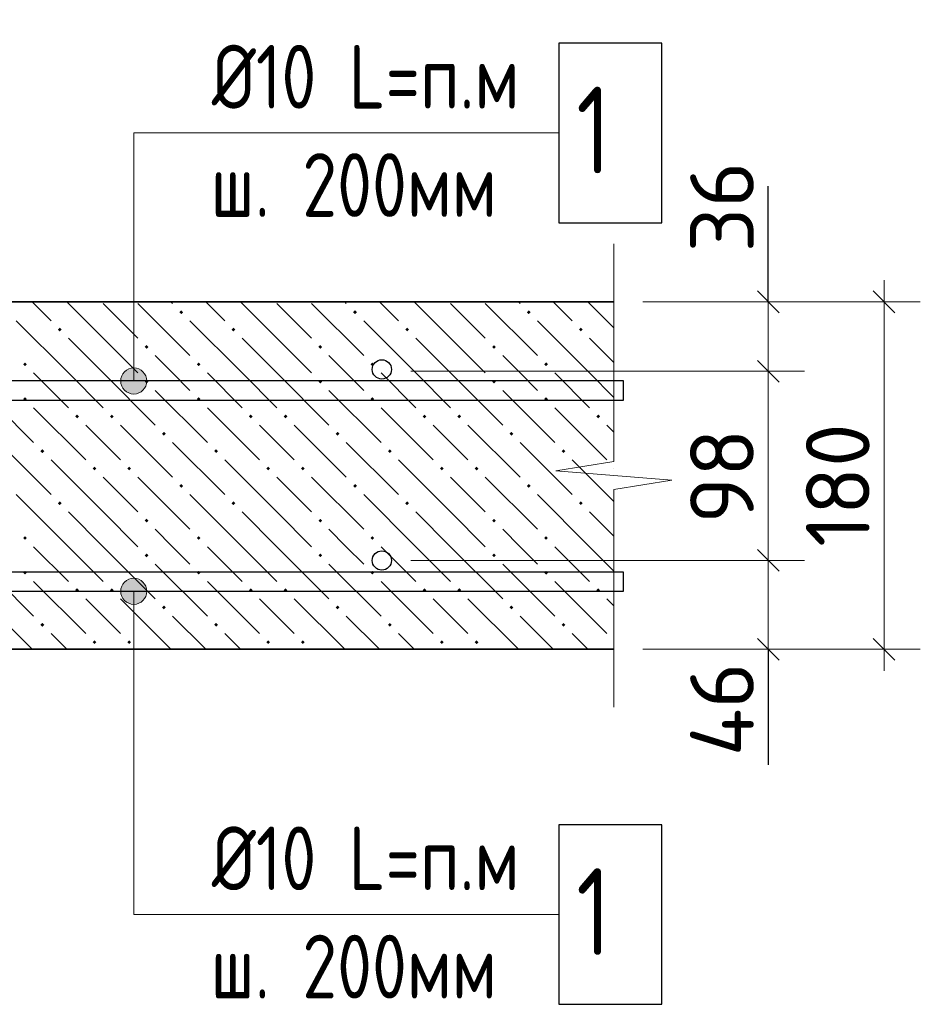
# Model space of a CAD drawing. Header units: millimetres. Extents: x 40580 to 1930067, y -240640 to 81020.
# Tile 30 of 256: x 295266 to 298377, y -231280 to -227878. Entities that reach past the tile are written whole.
import ezdxf

# ---------------------------------------------------------------- set-up
doc = ezdxf.new("R2010")
doc.units = ezdxf.units.MM
for name, color, linetype, lineweight in [('Standard', 7, 'Continuous', 25), ('ЖБ Перекрытие верхний уровень', 7, 'Continuous', 35), ('Позиционная метка линия выноска', 7, 'Continuous', 13), ('Позиционная метка номер позиции', 7, 'Continuous', 13), ('Примечания', 7, 'Continuous', 13), ('Фоновоя арматура Х1', 52, 'Continuous', 25)]:
    doc.layers.add(name, color=color, linetype=linetype, lineweight=lineweight)
doc.layers.add('Размерная выноска', color=7, linetype='Continuous')
doc.styles.add('GOST 2.304', font='isocpeur.ttf', dxfattribs={"width": 0.8})
doc.styles.add('ISOCPEUR', font='isocpeur.ttf')

msp = doc.modelspace()

# ---------------------------------------------------------------- hatches: boundary and pattern name
at = {"layer": 'ЖБ Перекрытие верхний уровень', "linetype": 'Continuous', "lineweight": 13, "transparency": 33554687}
for points in [[(295817.5, -228888.6), (295824, -228882.1), (295830.5, -228888.6), (295824, -228895.1)], [(296417.5, -228888.6), (296424, -228882.1), (296430.5, -228888.6), (296424, -228895.1)], [(297017.5, -228888.6), (297024, -228882.1), (297030.5, -228888.6), (297024, -228895.1)], [(295397.5, -228948.6), (295404, -228942.1), (295410.5, -228948.6), (295404, -228955.1)], [(295997.5, -228948.6), (296004, -228942.1), (296010.5, -228948.6), (296004, -228955.1)], [(296597.5, -228948.6), (296604, -228942.1), (296610.5, -228948.6), (296604, -228955.1)], [(297197.5, -228948.6), (297204, -228942.1), (297210.5, -228948.6), (297204, -228955.1)], [(295697.5, -229008.6), (295704, -229002.1), (295710.5, -229008.6), (295704, -229015.1)], [(296297.5, -229008.6), (296304, -229002.1), (296310.5, -229008.6), (296304, -229015.1)], [(296897.5, -229008.6), (296904, -229002.1), (296910.5, -229008.6), (296904, -229015.1)], [(295277.5, -229068.6), (295284, -229062.1), (295290.5, -229068.6), (295284, -229075.1)], [(295877.5, -229068.6), (295884, -229062.1), (295890.5, -229068.6), (295884, -229075.1)], [(296477.5, -229068.6), (296484, -229062.1), (296490.5, -229068.6), (296484, -229075.1)], [(297077.5, -229068.6), (297084, -229062.1), (297090.5, -229068.6), (297084, -229075.1)], [(295697.5, -229128.6), (295704, -229122.1), (295710.5, -229128.6), (295704, -229135.1)], [(296297.5, -229128.6), (296304, -229122.1), (296310.5, -229128.6), (296304, -229135.1)], [(296897.5, -229128.6), (296904, -229122.1), (296910.5, -229128.6), (296904, -229135.1)], [(295277.5, -229188.6), (295284, -229182.1), (295290.5, -229188.6), (295284, -229195.1)], [(295877.5, -229188.6), (295884, -229182.1), (295890.5, -229188.6), (295884, -229195.1)], [(296477.5, -229188.6), (296484, -229182.1), (296490.5, -229188.6), (296484, -229195.1)], [(297077.5, -229188.6), (297084, -229182.1), (297090.5, -229188.6), (297084, -229195.1)], [(295457.5, -229248.6), (295464, -229242.1), (295470.5, -229248.6), (295464, -229255.1)], [(295577.5, -229248.6), (295584, -229242.1), (295590.5, -229248.6), (295584, -229255.1)], [(296057.5, -229248.6), (296064, -229242.1), (296070.5, -229248.6), (296064, -229255.1)], [(296177.5, -229248.6), (296184, -229242.1), (296190.5, -229248.6), (296184, -229255.1)], [(296657.5, -229248.6), (296664, -229242.1), (296670.5, -229248.6), (296664, -229255.1)], [(296777.5, -229248.6), (296784, -229242.1), (296790.5, -229248.6), (296784, -229255.1)], [(297257.5, -229248.6), (297264, -229242.1), (297270.5, -229248.6), (297264, -229255.1)], [(295757.5, -229308.6), (295764, -229302.1), (295770.5, -229308.6), (295764, -229315.1)], [(296357.5, -229308.6), (296364, -229302.1), (296370.5, -229308.6), (296364, -229315.1)], [(296957.5, -229308.6), (296964, -229302.1), (296970.5, -229308.6), (296964, -229315.1)], [(295337.5, -229368.6), (295344, -229362.1), (295350.5, -229368.6), (295344, -229375.1)], [(295937.5, -229368.6), (295944, -229362.1), (295950.5, -229368.6), (295944, -229375.1)], [(296537.5, -229368.6), (296544, -229362.1), (296550.5, -229368.6), (296544, -229375.1)], [(297137.5, -229368.6), (297144, -229362.1), (297150.5, -229368.6), (297144, -229375.1)], [(295517.5, -229428.6), (295524, -229422.1), (295530.5, -229428.6), (295524, -229435.1)], [(295637.5, -229428.6), (295644, -229422.1), (295650.5, -229428.6), (295644, -229435.1)], [(296117.5, -229428.6), (296124, -229422.1), (296130.5, -229428.6), (296124, -229435.1)], [(296237.5, -229428.6), (296244, -229422.1), (296250.5, -229428.6), (296244, -229435.1)], [(296717.5, -229428.6), (296724, -229422.1), (296730.5, -229428.6), (296724, -229435.1)], [(296837.5, -229428.6), (296844, -229422.1), (296850.5, -229428.6), (296844, -229435.1)], [(297317.5, -229428.6), (297318.2, -229427.9), (297318.2, -229429.3)], [(295817.5, -229488.6), (295824, -229482.1), (295830.5, -229488.6), (295824, -229495.1)], [(296417.5, -229488.6), (296424, -229482.1), (296430.5, -229488.6), (296424, -229495.1)], [(297017.5, -229488.6), (297024, -229482.1), (297030.5, -229488.6), (297024, -229495.1)], [(295397.5, -229548.6), (295404, -229542.1), (295410.5, -229548.6), (295404, -229555.1)], [(295997.5, -229548.6), (296004, -229542.1), (296010.5, -229548.6), (296004, -229555.1)], [(296597.5, -229548.6), (296604, -229542.1), (296610.5, -229548.6), (296604, -229555.1)], [(297197.5, -229548.6), (297204, -229542.1), (297210.5, -229548.6), (297204, -229555.1)], [(295697.5, -229608.6), (295704, -229602.1), (295710.5, -229608.6), (295704, -229615.1)], [(296297.5, -229608.6), (296304, -229602.1), (296310.5, -229608.6), (296304, -229615.1)], [(296897.5, -229608.6), (296904, -229602.1), (296910.5, -229608.6), (296904, -229615.1)], [(295277.5, -229668.6), (295284, -229662.1), (295290.5, -229668.6), (295284, -229675.1)], [(295877.5, -229668.6), (295884, -229662.1), (295890.5, -229668.6), (295884, -229675.1)], [(296477.5, -229668.6), (296484, -229662.1), (296490.5, -229668.6), (296484, -229675.1)], [(297077.5, -229668.6), (297084, -229662.1), (297090.5, -229668.6), (297084, -229675.1)], [(295697.5, -229728.6), (295704, -229722.1), (295710.5, -229728.6), (295704, -229735.1)], [(296297.5, -229728.6), (296304, -229722.1), (296310.5, -229728.6), (296304, -229735.1)], [(296897.5, -229728.6), (296904, -229722.1), (296910.5, -229728.6), (296904, -229735.1)], [(295277.5, -229788.6), (295284, -229782.1), (295290.5, -229788.6), (295284, -229795.1)], [(295877.5, -229788.6), (295884, -229782.1), (295890.5, -229788.6), (295884, -229795.1)], [(296477.5, -229788.6), (296484, -229782.1), (296490.5, -229788.6), (296484, -229795.1)], [(297077.5, -229788.6), (297084, -229782.1), (297090.5, -229788.6), (297084, -229795.1)], [(295457.5, -229848.6), (295464, -229842.1), (295470.5, -229848.6), (295464, -229855.1)], [(295577.5, -229848.6), (295584, -229842.1), (295590.5, -229848.6), (295584, -229855.1)], [(296057.5, -229848.6), (296064, -229842.1), (296070.5, -229848.6), (296064, -229855.1)], [(296177.5, -229848.6), (296184, -229842.1), (296190.5, -229848.6), (296184, -229855.1)], [(296657.5, -229848.6), (296664, -229842.1), (296670.5, -229848.6), (296664, -229855.1)], [(296777.5, -229848.6), (296784, -229842.1), (296790.5, -229848.6), (296784, -229855.1)], [(297257.5, -229848.6), (297264, -229842.1), (297270.5, -229848.6), (297264, -229855.1)], [(295757.5, -229908.6), (295764, -229902.1), (295770.5, -229908.6), (295764, -229915.1)], [(296357.5, -229908.6), (296364, -229902.1), (296370.5, -229908.6), (296364, -229915.1)], [(296957.5, -229908.6), (296964, -229902.1), (296970.5, -229908.6), (296964, -229915.1)], [(295337.5, -229968.6), (295344, -229962.1), (295350.5, -229968.6), (295344, -229975.1)], [(295937.5, -229968.6), (295944, -229962.1), (295950.5, -229968.6), (295944, -229975.1)], [(296537.5, -229968.6), (296544, -229962.1), (296550.5, -229968.6), (296544, -229975.1)], [(297137.5, -229968.6), (297144, -229962.1), (297150.5, -229968.6), (297144, -229975.1)], [(295517.5, -230028.6), (295524, -230022.1), (295530.5, -230028.6), (295524, -230035.1)], [(295637.5, -230028.6), (295644, -230022.1), (295650.5, -230028.6), (295644, -230035.1)], [(296117.5, -230028.6), (296124, -230022.1), (296130.5, -230028.6), (296124, -230035.1)], [(296237.5, -230028.6), (296244, -230022.1), (296250.5, -230028.6), (296244, -230035.1)], [(296717.5, -230028.6), (296724, -230022.1), (296730.5, -230028.6), (296724, -230035.1)], [(296837.5, -230028.6), (296844, -230022.1), (296850.5, -230028.6), (296844, -230035.1)], [(297317.5, -230028.6), (297318.2, -230027.9), (297318.2, -230029.3)]]:
    msp.add_hatch(color=7, dxfattribs=at).paths.add_polyline_path(points, flags=16)
at = {"layer": 'Позиционная метка линия выноска', "linetype": 'Continuous', "lineweight": 13, "transparency": 33554687}
for points in [[(295637.2, -229087.5), (295682.2, -229087.5), (295659.7, -229081.2)], [(295698.4, -229103.7), (295621, -229103.7), (295614.7, -229126.2)], [(295698.4, -229103.7), (295614.7, -229126.2), (295704.7, -229126.2)], [(295682.2, -229087.5), (295637.2, -229087.5), (295621, -229103.7)], [(295682.2, -229087.5), (295621, -229103.7), (295698.4, -229103.7)], [(295704.7, -229126.2), (295614.7, -229126.2), (295621, -229148.7)], [(295704.7, -229126.2), (295621, -229148.7), (295698.4, -229148.7)], [(295698.4, -229148.7), (295621, -229148.7), (295637.2, -229164.9)], [(295698.4, -229148.7), (295637.2, -229164.9), (295682.2, -229164.9)], [(295682.2, -229164.9), (295637.2, -229164.9), (295659.7, -229171.2)], [(295614.7, -229852.8), (295704.7, -229852.8), (295698.4, -229830.3)], [(295614.7, -229852.8), (295698.4, -229830.3), (295621, -229830.3)], [(295621, -229830.3), (295698.4, -229830.3), (295682.2, -229814.1)], [(295621, -229830.3), (295682.2, -229814.1), (295637.2, -229814.1)], [(295637.2, -229814.1), (295682.2, -229814.1), (295659.7, -229807.8)], [(295621, -229875.3), (295704.7, -229852.8), (295614.7, -229852.8)], [(295621, -229875.3), (295698.4, -229875.3), (295704.7, -229852.8)], [(295637.2, -229891.5), (295698.4, -229875.3), (295621, -229875.3)], [(295637.2, -229891.5), (295682.2, -229891.5), (295698.4, -229875.3)], [(295682.2, -229891.5), (295637.2, -229891.5), (295659.7, -229897.8)]]:
    msp.add_hatch(color=7, dxfattribs=at).paths.add_polyline_path(points)

# ---------------------------------------------------------------- linework, layer by layer
at = {"layer": 'Standard', "color": 7, "linetype": 'Continuous', "lineweight": 13, "transparency": 33554687}
for p, q in [((297851.5, -228852.8), (297851.5, -228777.8)), ((298251.5, -228852.8), (298251.5, -228777.8)), ((297814, -228815.3), (297889, -228890.3)), ((298289, -228890.3), (298214, -228815.3)), ((297851.5, -228852.8), (297851.5, -229092.8)), ((297814, -229055.3), (297889, -229130.3)), ((297851.5, -229092.8), (297851.5, -229746.2)), ((297814, -229708.7), (297889, -229783.7)), ((297851.5, -229746.2), (297851.5, -230052.8)), ((297814, -230015.3), (297889, -230090.3)), ((298289, -230090.3), (298214, -230015.3)), ((297851.5, -230052.8), (297851.5, -230127.8)), ((298251.5, -230052.8), (298251.5, -230127.8))]:
    msp.add_line(p, q, dxfattribs=at)
at = {"layer": 'Standard', "color": 251, "linetype": 'Continuous', "lineweight": 13, "true_color": 0x656565, "transparency": 33554687}
for p, q in [((298251.5, -228852.8), (297418.2, -228852.8)), ((297851.5, -228852.8), (297726.5, -228852.8)), ((297851.5, -228852.8), (297976.5, -228852.8)), ((298251.5, -228852.8), (298126.5, -228852.8)), ((298251.5, -228852.8), (298376.5, -228852.8)), ((297851.5, -229092.8), (297726.5, -229092.8)), ((297851.5, -229092.8), (297976.5, -229092.8)), ((297851.5, -229746.2), (297726.5, -229746.2)), ((297851.5, -229746.2), (297976.5, -229746.2)), ((298251.5, -230052.8), (297418.2, -230052.8)), ((297851.5, -230052.8), (297726.5, -230052.8)), ((297851.5, -230052.8), (297976.5, -230052.8)), ((298251.5, -230052.8), (298126.5, -230052.8)), ((298251.5, -230052.8), (298376.5, -230052.8))]:
    msp.add_line(p, q, dxfattribs=at)
for points in [[(297851.5, -228852.8), (297834.5, -228852.8), (297834.5, -228852.8), (297834.5, -228852.8), (297834.5, -228852.8), (297418.2, -228852.8)], [(297851.5, -229092.8), (297834.5, -229092.8), (297834.5, -229092.8), (297834.5, -229092.8), (297834.5, -229092.8), (296616.6, -229092.8)], [(297851.5, -229746.2), (297834.5, -229746.2), (297834.5, -229746.2), (296616.6, -229746.2)], [(297851.5, -230052.8), (297834.5, -230052.8), (297834.5, -230052.8), (297418.2, -230052.8)]]:
    msp.add_lwpolyline(points, dxfattribs=at)
at = {"layer": 'Standard', "color": 7, "linetype": 'Continuous', "lineweight": 13, "transparency": 33554687}
msp.add_lwpolyline([(298251.5, -230052.8), (298251.5, -229553.9), (298251.5, -229553.9), (298251.5, -228852.8)], dxfattribs=at)
at = {"layer": 'ЖБ Перекрытие верхний уровень', "transparency": 33554687}
for p, q in [((297318.2, -228852.8), (290651.5, -228852.8)), ((290651.5, -230052.8), (297318.2, -230052.8))]:
    msp.add_line(p, q, dxfattribs=at)
at = {"layer": 'ЖБ Перекрытие верхний уровень', "color": 9, "linetype": 'Continuous', "lineweight": 13, "true_color": 0xc7c7c7, "transparency": 33554687}
for p, q in [((295308.3, -228852.8), (295374, -228918.6)), ((295554, -228978.6), (295428.3, -228852.8)), ((295554, -228858.6), (295674, -228978.6)), ((295674, -228858.6), (295854, -229038.6)), ((295788.3, -228852.8), (295794, -228858.6)), ((295908.3, -228852.8), (295974, -228918.6)), ((296154, -228978.6), (296028.3, -228852.8)), ((296154, -228858.6), (296274, -228978.6)), ((296274, -228858.6), (296454, -229038.6)), ((296388.3, -228852.8), (296394, -228858.6)), ((296508.3, -228852.8), (296574, -228918.6)), ((296754, -228978.6), (296628.3, -228852.8)), ((296754, -228858.6), (296874, -228978.6)), ((296874, -228858.6), (297054, -229038.6)), ((296988.3, -228852.8), (296994, -228858.6)), ((297108.3, -228852.8), (297174, -228918.6)), ((297318.2, -228942.8), (297228.3, -228852.8)), ((295434, -229098.6), (295254, -228918.6)), ((296034, -229098.6), (295854, -228918.6)), ((296634, -229098.6), (296454, -228918.6)), ((297234, -229098.6), (297054, -228918.6)), ((295434, -228978.6), (295554, -229098.6)), ((295554, -228978.6), (295674, -229098.6)), ((296034, -228978.6), (296154, -229098.6)), ((296154, -228978.6), (296274, -229098.6)), ((296634, -228978.6), (296754, -229098.6)), ((296754, -228978.6), (296874, -229098.6)), ((297234, -228978.6), (297318.2, -229062.8)), ((295794, -229098.6), (295734, -229038.6)), ((296394, -229098.6), (296334, -229038.6)), ((296994, -229098.6), (296934, -229038.6)), ((295314, -229098.6), (295434, -229218.6)), ((295434, -229098.6), (295554, -229218.6)), ((295554, -229098.6), (295734, -229278.6)), ((295854, -229158.6), (295794, -229098.6)), ((295914, -229098.6), (296034, -229218.6)), ((296034, -229098.6), (296154, -229218.6)), ((296154, -229098.6), (296334, -229278.6)), ((296454, -229158.6), (296394, -229098.6)), ((296514, -229098.6), (296634, -229218.6)), ((296634, -229098.6), (296754, -229218.6)), ((296754, -229098.6), (296934, -229278.6)), ((297054, -229158.6), (296994, -229098.6)), ((297114, -229098.6), (297234, -229218.6)), ((297234, -229098.6), (297318.2, -229182.8)), ((295134, -229158.6), (295314, -229338.6)), ((295734, -229158.6), (295914, -229338.6)), ((296334, -229158.6), (296514, -229338.6)), ((296934, -229158.6), (297114, -229338.6)), ((295314, -229218.6), (295494, -229398.6)), ((295914, -229218.6), (296094, -229398.6)), ((296514, -229218.6), (296694, -229398.6)), ((297114, -229218.6), (297294, -229398.6)), ((295554, -229338.6), (295494, -229278.6)), ((295614, -229278.6), (295794, -229458.6)), ((296154, -229338.6), (296094, -229278.6)), ((296214, -229278.6), (296394, -229458.6)), ((296754, -229338.6), (296694, -229278.6)), ((296814, -229278.6), (296994, -229458.6)), ((297318.2, -229302.8), (297294, -229278.6)), ((295194, -229338.6), (295374, -229518.6)), ((295614, -229398.6), (295554, -229338.6)), ((295794, -229338.6), (295974, -229518.6)), ((296214, -229398.6), (296154, -229338.6)), ((296394, -229338.6), (296574, -229518.6)), ((296814, -229398.6), (296754, -229338.6)), ((296994, -229338.6), (297174, -229518.6)), ((295554, -229578.6), (295374, -229398.6)), ((296154, -229578.6), (295974, -229398.6)), ((296754, -229578.6), (296574, -229398.6)), ((297318.2, -229542.8), (297174, -229398.6)), ((295554, -229458.6), (295674, -229578.6)), ((295674, -229458.6), (295854, -229638.6)), ((296154, -229458.6), (296274, -229578.6)), ((296274, -229458.6), (296454, -229638.6)), ((296754, -229458.6), (296874, -229578.6)), ((296874, -229458.6), (297054, -229638.6)), ((295434, -229698.6), (295254, -229518.6)), ((296034, -229698.6), (295854, -229518.6)), ((296634, -229698.6), (296454, -229518.6)), ((297234, -229698.6), (297054, -229518.6)), ((295434, -229578.6), (295554, -229698.6)), ((295554, -229578.6), (295674, -229698.6)), ((296034, -229578.6), (296154, -229698.6)), ((296154, -229578.6), (296274, -229698.6)), ((296634, -229578.6), (296754, -229698.6)), ((296754, -229578.6), (296874, -229698.6)), ((297234, -229578.6), (297318.2, -229662.8)), ((295794, -229698.6), (295734, -229638.6)), ((296394, -229698.6), (296334, -229638.6)), ((296994, -229698.6), (296934, -229638.6)), ((295314, -229698.6), (295434, -229818.6)), ((295434, -229698.6), (295554, -229818.6)), ((295554, -229698.6), (295734, -229878.6)), ((295854, -229758.6), (295794, -229698.6)), ((295914, -229698.6), (296034, -229818.6)), ((296034, -229698.6), (296154, -229818.6)), ((296154, -229698.6), (296334, -229878.6)), ((296454, -229758.6), (296394, -229698.6)), ((296514, -229698.6), (296634, -229818.6)), ((296634, -229698.6), (296754, -229818.6)), ((296754, -229698.6), (296934, -229878.6)), ((297054, -229758.6), (296994, -229698.6)), ((297114, -229698.6), (297234, -229818.6)), ((297234, -229698.6), (297318.2, -229782.8)), ((295134, -229758.6), (295314, -229938.6)), ((295734, -229758.6), (295914, -229938.6)), ((296334, -229758.6), (296514, -229938.6)), ((296934, -229758.6), (297114, -229938.6)), ((295314, -229818.6), (295494, -229998.6)), ((295914, -229818.6), (296094, -229998.6)), ((296514, -229818.6), (296694, -229998.6)), ((297114, -229818.6), (297294, -229998.6)), ((295554, -229938.6), (295494, -229878.6)), ((295614, -229878.6), (295788.3, -230052.8)), ((296154, -229938.6), (296094, -229878.6)), ((296214, -229878.6), (296388.3, -230052.8)), ((296754, -229938.6), (296694, -229878.6)), ((296814, -229878.6), (296988.3, -230052.8)), ((297318.2, -229902.8), (297294, -229878.6)), ((295194, -229938.6), (295308.3, -230052.8)), ((295614, -229998.6), (295554, -229938.6)), ((295794, -229938.6), (295908.3, -230052.8)), ((296214, -229998.6), (296154, -229938.6)), ((296394, -229938.6), (296508.3, -230052.8)), ((296814, -229998.6), (296754, -229938.6)), ((296994, -229938.6), (297108.3, -230052.8)), ((295428.3, -230052.8), (295374, -229998.6)), ((296028.3, -230052.8), (295974, -229998.6)), ((296628.3, -230052.8), (296574, -229998.6)), ((297228.3, -230052.8), (297174, -229998.6))]:
    msp.add_line(p, q, dxfattribs=at)
at = {"layer": 'Позиционная метка линия выноска', "color": 7, "linetype": 'Continuous', "lineweight": 13, "transparency": 33554687}
for p, q in [((295659.7, -229081.2), (295659.7, -229081.2)), ((295614.7, -229126.2), (295614.7, -229126.2)), ((295704.7, -229126.2), (295704.7, -229126.2)), ((295659.7, -229171.2), (295659.7, -229171.2)), ((295659.7, -229807.8), (295659.7, -229807.8)), ((295614.7, -229852.8), (295614.7, -229852.8)), ((295704.7, -229852.8), (295704.7, -229852.8)), ((295659.7, -229897.8), (295659.7, -229897.8))]:
    msp.add_line(p, q, dxfattribs=at)
for points in [[(297128.2, -228269.5), (295659.7, -228269.5), (295659.7, -229126.2)], [(297128.2, -230969.5), (295659.7, -230969.5), (295659.7, -229852.8)]]:
    msp.add_lwpolyline(points, dxfattribs=at)
for centre in [(295659.7, -229126.2), (295659.7, -229852.8)]:
    msp.add_circle(centre, 45, dxfattribs=at)
at = {"layer": 'Позиционная метка номер позиции', "color": 7, "linetype": 'Continuous', "lineweight": 25, "transparency": 33554687}
for points in [[(297128.2, -228579.5), (297483.2, -228579.5), (297483.2, -227959.5), (297128.2, -227959.5), (297128.2, -228579.5)], [(297128.2, -231279.5), (297483.2, -231279.5), (297483.2, -230659.5), (297128.2, -230659.5), (297128.2, -231279.5)]]:
    msp.add_lwpolyline(points, dxfattribs=at)
at = {"layer": 'Примечания', "color": 7, "linetype": 'Continuous', "lineweight": 13, "transparency": 33554687}
for p, q in [((297318.2, -228652.8), (297318.2, -229404.8)), ((297318.2, -229404.8), (297118.2, -229436.8)), ((297118.2, -229436.8), (297518.2, -229468.8)), ((297518.2, -229468.8), (297318.2, -229500.8)), ((297318.2, -229500.8), (297318.2, -230252.8)), ((297318.2, -230252.8), (297318.2, -230252.8))]:
    msp.add_line(p, q, dxfattribs=at)
at = {"layer": 'Размерная выноска', "color": 7, "linetype": 'Continuous', "lineweight": -3, "transparency": 33554687}
for p, q in [((297851.5, -228852.8), (297851.5, -228452.8)), ((297851.5, -230052.8), (297851.5, -230452.8))]:
    msp.add_line(p, q, dxfattribs=at)
at = {"layer": 'Фоновоя арматура Х1', "color": 251, "linetype": 'Continuous', "lineweight": -3, "true_color": 0x656565, "transparency": 33554687}
for points in [[(290818.2, -229192.8), (297351.5, -229192.8), (297351.5, -229126.2), (290818.2, -229126.2), (290818.2, -229192.8)], [(290818.2, -229192.8), (297351.5, -229192.8), (297351.5, -229126.2), (290818.2, -229126.2), (290818.2, -229192.8)], [(290818.2, -229852.8), (297351.5, -229852.8), (297351.5, -229786.2), (290818.2, -229786.2), (290818.2, -229852.8)], [(290818.2, -229852.8), (297351.5, -229852.8), (297351.5, -229786.2), (290818.2, -229786.2), (290818.2, -229852.8)], [(290818.2, -229852.8), (297351.5, -229852.8), (297351.5, -229786.2), (290818.2, -229786.2), (290818.2, -229852.8)]]:
    msp.add_lwpolyline(points, dxfattribs=at)
for centre in [(296516.6, -229086.2), (296516.6, -229746.2)]:
    msp.add_circle(centre, 33.3, dxfattribs=at)

# ---------------------------------------------------------------- texts
at = {"layer": 'Standard', "color": 7, "linetype": 'Continuous', "lineweight": 25, "transparency": 33554687, "char_height": 220, "attachment_point": 7, "rotation": 90, "style": 'ISOCPEUR'}
for s, insert, width in [('36', (297801.5, -228682), 375.741), ('180', (298201.5, -229699.4), 485.073), ('98', (297801.5, -229619.1), 391.317), ('46', (297801.5, -230422.8), 391.311)]:
    msp.add_mtext(s, dxfattribs=dict(at, insert=insert, width=width))
at = {"layer": 'Позиционная метка номер позиции', "color": 7, "linetype": 'Continuous', "lineweight": 25, "transparency": 33554687, "attachment_point": 7, "style": 'GOST 2.304'}
for s, insert, char_height, width in [('Ø10\\~L=п.м', (295929.2, -228185.2), 220, 1112.948), ('1', (297188.2, -228409.5), 300, 277.869), ('ш.\\~200мм', (295925.5, -228559.2), 220, 1125.894), ('Ø10\\~L=п.м', (293702.6, -230885.2), 220, 1112.948), ('Ø10\\~L=п.м', (295929.2, -230885.2), 220, 1112.948), ('1', (297188.2, -231109.5), 300, 277.869), ('ш.\\~200мм', (295925.5, -231259.2), 220, 1125.894)]:
    msp.add_mtext(s, dxfattribs=dict(at, insert=insert, char_height=char_height, width=width))

doc.saveas('drawing.dxf')
